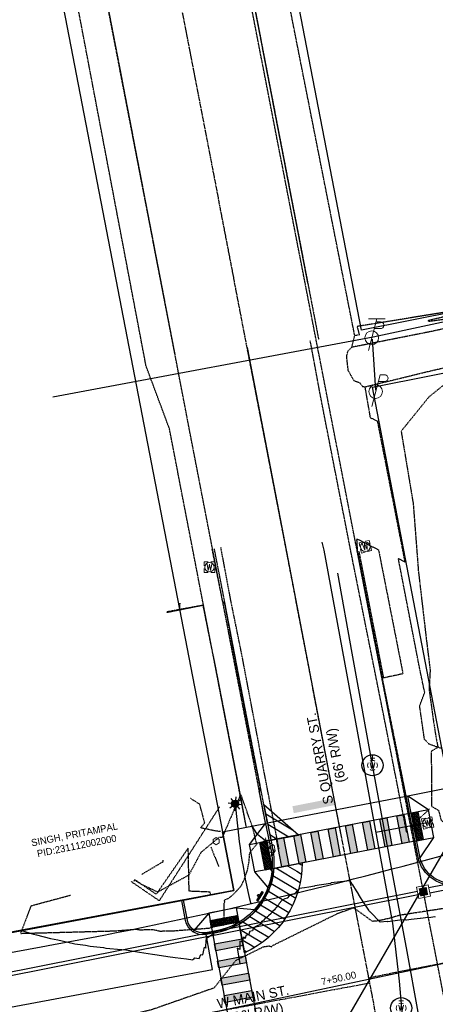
# Model space of a CAD drawing. Header units: feet. Extents: x 1748411 to 1753936, y 447116 to 448712.
# Tile 14 of 35: x 1750222 to 1750340, y 448056 to 448337. Entities that reach past the tile are written whole.
import ezdxf

# ---------------------------------------------------------------- set-up
doc = ezdxf.new("R2010")
doc.units = ezdxf.units.FT
doc.header["$MEASUREMENT"] = 0
for name, pattern in [('CL', [2, 0.3, -0.15, 1.4, -0.15]), ('conduitpr', [0]), ('drainage01', [1.6, 0.85, -0.75]), ('elecex', [0]), ('OhDOT_USTN1', [0.055, 0.014, -0.041]), ('OhDOT_USTN2', [0.11, 0.069, -0.041]), ('OhDOT_USTN3', [0.22, 0.165, -0.055]), ('OhDOT_USTN5', [0.11, 0.055, -0.055]), ('rowex', [0]), ('waterex', [0])]:
    doc.linetypes.add(name, pattern=pattern)
for name, color, linetype in [('BD_X_Canopy', 2, 'OhDOT_USTN2'), ('DR_P_Cells', 151, 'Continuous'), ('DR_P_Storm_Sewer', 151, 'Continuous'), ('DR_X_Storm_Sewer', 151, 'OhDOT_USTN5'), ('DT_P_Contour_Major', 30, 'Continuous'), ('DT_X_Contour_Major', 132, 'OhDOT_USTN3'), ('LT_P_Conduit', 1, 'conduitpr'), ('LT_P_Poles', 2, 'Continuous'), ('PM_P_Crosswalk', 7, 'Continuous'), ('PM_P_Edge_Line', 7, 'Continuous'), ('PM_P_Parking_Lot_Stall', 7, 'Continuous'), ('PM_X_Surveyed_Line', 1, 'Continuous'), ('PV_P_Curb', 120, 'Continuous'), ('PV_P_Curb_Ramp', 120, 'Continuous'), ('PV_P_EOP', 7, 'Continuous'), ('PV_P_Walk', 231, 'Continuous'), ('PV_X_Curb', 120, 'OhDOT_USTN1'), ('PV_X_Driveway', 7, 'OhDOT_USTN5'), ('PV_X_EOP', 7, 'OhDOT_USTN3'), ('PV_X_Walk', 120, 'OhDOT_USTN5'), ('RD_X_Cells', 7, 'Continuous'), ('RD_X_Concrete_Pad', 9, 'OhDOT_USTN5'), ('RD_X_Misc_Items', 1, 'OhDOT_USTN3'), ('RD_X_Wall', 120, 'OhDOT_USTN1'), ('RW_X_CL', 6, 'CL'), ('RW_X_Fee_RW', 6, 'rowex'), ('SH_Text', 7, 'Continuous'), ('SN_P_Signs', 120, 'Continuous'), ('SV_X_Control_Cells_Found', 7, 'Continuous'), ('UT_X_Electric', 1, 'elecex'), ('UT_X_Electric_Cells', 1, 'Continuous'), ('UT_X_Misc_Cells', 7, 'Continuous'), ('UT_X_Water', 133, 'waterex'), ('UT_X_Water_Cells', 133, 'Continuous')]:
    doc.layers.add(name, color=color, linetype=linetype)
doc.layers.add('SC_Scratch2', color=1, linetype='Continuous', plot=False)
doc.styles.add('CBUS', font='font31.shx', dxfattribs={"height": 0.1})
doc.styles.add('CoC-LINE', font='romans.shx')
doc.styles.get("Standard").update_dxf_attribs({"font": 'arial.ttf'})
doc.linetypes.add('LITE-SITE-N', pattern='A,0.55,-0.12,["L",CoC-LINE,S=0.07,R=0,X=-0.095,Y=-0.035],0.05', length=0.72)

# ---------------------------------------------------------------- blocks, each defined once
blk = doc.blocks.new('WGV')
at = {"layer": 'UT_X_Water_Cells', "color": 133, "linetype": 'Continuous', "lineweight": 0}
for p, q in [((0.032, 0.102), (-0.032, 0.102)), ((0, 0.07), (0, 0.134))]:
    blk.add_line(p, q, dxfattribs=at)
at = {"layer": 'UT_X_Water_Cells', "color": 133, "linetype": 'Continuous', "lineweight": 0, "flags": 128}
blk.add_lwpolyline([(-0.032, 0.041), (-0.016, -0.045), (0, 0.041), (0.016, -0.045), (0.032, 0.041)], dxfattribs=at)
at = {"layer": 'UT_X_Water_Cells', "color": 133, "linetype": 'Continuous', "lineweight": 0, "extrusion": (0, 0, -1)}
blk.add_arc((0, 0), 0.07, 330.0184, 29.9816, dxfattribs=at)
at = {"layer": 'UT_X_Water_Cells', "color": 133, "linetype": 'Continuous', "lineweight": 0}
for start, end in [(60.0184, 120.0157), (330.0184, 29.9816), (239.9843, 299.9816)]:
    blk.add_arc((0, 0), 0.07, start, end, dxfattribs=at)
blk = doc.blocks.new('TPW')
at = {"layer": 'UT_X_Misc_Cells', "color": 30, "linetype": 'Continuous', "lineweight": 0}
for p, q in [((0.0482, 0.18), (-0.0322, -0.12)), ((0.1282, 0.18), (-0.0318, 0.18)), ((0.0402, 0.15), (0.0827, 0.15)), ((0.0231, 0.0862), (0.0827, 0.0862))]:
    blk.add_line(p, q, dxfattribs=at)
blk.add_circle((0, 0), 0.065, dxfattribs=at)
at = {"layer": 'UT_X_Misc_Cells', "color": 30, "linetype": 'Continuous', "lineweight": 0, "extrusion": (0, 0, -1)}
blk.add_arc((-0.0833, 0.1181), 0.0319, 88.8767, 271.1233, dxfattribs=at)
blk = doc.blocks.new('*U240', base_point=(1750322.003, 448246.4525, 735.0579))
at = {"xscale": 30, "yscale": 30, "zscale": 30}
blk.add_blockref('TPW', (1750322.003, 448246.4525, 735.0579), dxfattribs=at)
blk = doc.blocks.new('PP')
at = {"layer": 'UT_X_Electric_Cells', "color": 1, "linetype": 'Continuous', "lineweight": 0}
for p, q in [((0.0428, 0.16), (-0.0375, -0.14)), ((0.0257, 0.0963), (0.0853, 0.0963)), ((0.0428, 0.16), (0.0853, 0.16))]:
    blk.add_line(p, q, dxfattribs=at)
blk.add_circle((0, 0), 0.065, dxfattribs=at)
at = {"layer": 'UT_X_Electric_Cells', "color": 1, "linetype": 'Continuous', "lineweight": 0, "extrusion": (0, 0, -1)}
blk.add_arc((-0.086, 0.1281), 0.0319, 88.8767, 271.1233, dxfattribs=at)
blk = doc.blocks.new('*U241', base_point=(1750323.104, 448231.0778, 734.6923))
at = {"xscale": 29.99938732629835, "yscale": 29.99938732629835, "zscale": 29.99938732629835}
blk.add_blockref('PP', (1750323.104, 448231.0778, 734.6923), dxfattribs=at)
blk = doc.blocks.new('WM')
at = {"layer": 'UT_X_Water_Cells', "color": 133, "linetype": 'Continuous', "lineweight": 0, "flags": 128}
for points in [[(-0.02, 0.075), (-0.075, 0.075), (-0.075, 0.02)], [(-0.033, 0.045), (-0.017, -0.045), (0, 0.045), (0.017, -0.045), (0.033, 0.045)], [(0.075, 0.02), (0.075, 0.075), (0.02, 0.075)], [(-0.075, -0.02), (-0.075, -0.075), (-0.02, -0.075)], [(0.02, -0.075), (0.075, -0.075), (0.075, -0.02)]]:
    blk.add_lwpolyline(points, dxfattribs=at)
at = {"layer": 'UT_X_Water_Cells', "color": 133, "linetype": 'Continuous', "lineweight": 0}
blk.add_circle((0, 0), 0.0675, dxfattribs=at)
blk = doc.blocks.new('*U78', base_point=(1750337.93, 448108.0502, 735.099))
at = {"xscale": 20, "yscale": 20, "zscale": 5, "rotation": 10.32762099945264}
blk.add_blockref('WM', (1750337.93, 448108.0502, 735.099), dxfattribs=at)
blk = doc.blocks.new('*U141', base_point=(1750320.159, 448186.84, 734.522))
at = {"xscale": 20, "yscale": 20, "zscale": 5, "rotation": 13.06154633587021}
blk.add_blockref('WM', (1750320.159, 448186.84, 734.522), dxfattribs=at)
blk = doc.blocks.new('WSS')
at = {"layer": 'UT_X_Water_Cells', "color": 133, "linetype": 'Continuous', "lineweight": 0}
for p, q in [((0, 0.074), (0, 0.138)), ((0.032, 0.106), (-0.032, 0.106)), ((0.02, 0.008), (0.055, -0.01))]:
    blk.add_line(p, q, dxfattribs=at)
at = {"layer": 'UT_X_Water_Cells', "color": 133, "linetype": 'Continuous', "lineweight": 0, "flags": 128}
for points in [[(-0.059, 0.045), (-0.074, 0.03), (-0.074, -0.03), (-0.059, -0.045)], [(-0.055, 0.035), (-0.041, -0.041), (-0.027, 0.035), (-0.013, -0.041), (0.001, 0.035)], [(0.045, 0.059), (0.03, 0.074), (-0.03, 0.074), (-0.045, 0.059)], [(0.059, -0.045), (0.074, -0.03), (0.074, 0.03), (0.059, 0.045)], [(-0.045, -0.059), (-0.03, -0.074), (0.03, -0.074), (0.045, -0.059)]]:
    blk.add_lwpolyline(points, dxfattribs=at)
at = {"layer": 'UT_X_Water_Cells', "color": 133, "linetype": 'Continuous', "lineweight": 0, "extrusion": (0, 0, -1)}
for centre, radius, start, end in [((-0.028, 0.02), 0.0135, 303.6324, 53.7413), ((-0.039, -0.005), 0.04, 61.3463, 118.6537), ((-0.037, -0.009), 0.0316, 235.6037, 316.3305), ((-0.044, -0.022), 0.017, 132.0642, 228.5117)]:
    blk.add_arc(centre, radius, start, end, dxfattribs=at)
blk = doc.blocks.new('*U145', base_point=(1750292.458, 448100.416, 734.505))
at = {"color": 0, "linetype": 'ByBlock', "lineweight": -2, "xscale": 25.52185899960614, "yscale": 25.52185899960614, "zscale": 25.52185899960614, "rotation": 12.98240293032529}
blk.add_blockref('WSS', (1750292.458, 448100.416, 734.505), dxfattribs=at)
blk = doc.blocks.new('POST')
at = {"layer": 'RD_X_Cells', "color": 30, "linetype": 'Continuous', "lineweight": 0, "flags": 128}
blk.add_lwpolyline([(-0.065, -0.037), (0, -0.075), (0.065, -0.037), (0.065, 0.037), (0, 0.075), (-0.065, 0.037), (-0.065, -0.037)], dxfattribs=at)
blk = doc.blocks.new('*U96', base_point=(1750277.58, 448102.8555, 735.2806))
at = {"layer": 'RD_X_Cells', "color": 0, "linetype": 'ByBlock', "lineweight": -2, "xscale": 13.33333333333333, "yscale": 13.33333333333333, "zscale": 13.33333333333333}
blk.add_blockref('POST', (1750277.58, 448102.8555, 735.2806), dxfattribs=at)
blk = doc.blocks.new('*U97', base_point=(1750275.686, 448180.9943, 734.5873))
at = {"xscale": 20, "yscale": 20, "zscale": 5}
blk.add_blockref('WM', (1750275.686, 448180.9943, 734.5873), dxfattribs=at)
blk = doc.blocks.new('*U315')
at = {"color": 0}
blk.add_lwpolyline([(0.066, 0.047), (-0.015, -0.08), (-0.027, -0.071), (0.053, 0.055)], close=True, dxfattribs=at)
blk.add_ellipse((0, 0), major_axis=(0.0137, 0.0059), ratio=1, start_param=0.600292, end_param=6.883477, dxfattribs=at)
blk = doc.blocks.new('*U308')
h = blk.add_hatch()
h.set_pattern_fill('HEX', color=0, angle=-78.9241)
h.set_pattern_definition([(281.076, (0.76844, -3.9255), (0.212474, 0.041593), [0.125, -0.25]), (41.076, (0.76844, -3.9255), (-0.142257, 0.163211), [0.125, -0.25]), (341.076, (0.79245, -4.04817), (0.070216, 0.204804), [0.125, -0.25])])
h.paths.add_polyline_path([(0, 0), (1.54, -7.85), (3.5, -7.47), (1.96, 0.38)])
at = {"color": 0}
blk.add_lwpolyline([(0, 0), (1.54, -7.85), (3.5, -7.47), (1.96, 0.38)], close=True, dxfattribs=at)
blk = doc.blocks.new('*U309')
h = blk.add_hatch()
h.set_pattern_fill('HEX', color=0, angle=-79.248)
h.set_pattern_definition([(280.752, (0.74623, -3.92978), (0.212705, 0.040391), [0.125, -0.25]), (40.752, (0.74623, -3.92978), (-0.141332, 0.164013), [0.125, -0.25]), (340.752, (0.76955, -4.05258), (0.071373, 0.204404), [0.125, -0.25])])
h.paths.add_polyline_path([(0, 0), (1.49, -7.86), (3.46, -7.49), (1.96, 0.37)])
at = {"color": 0}
blk.add_lwpolyline([(0, 0), (1.49, -7.86), (3.46, -7.49), (1.96, 0.37)], close=True, dxfattribs=at)
blk = doc.blocks.new('*U322')
h = blk.add_hatch()
h.set_pattern_fill('HEX', color=0, angle=-79.248)
h.set_pattern_definition([(280.752, (0.74623, -3.92975), (0.212705, 0.040391), [0.125, -0.25]), (40.752, (0.74623, -3.92975), (-0.141332, 0.164013), [0.125, -0.25]), (340.752, (0.76955, -4.05256), (0.071373, 0.204404), [0.125, -0.25])])
h.paths.add_polyline_path([(0, 0), (1.49, -7.86), (3.46, -7.49), (1.96, 0.37)])
at = {"color": 0}
blk.add_lwpolyline([(0, 0), (1.49, -7.86), (3.46, -7.49), (1.96, 0.37)], close=True, dxfattribs=at)
blk = doc.blocks.new('LITE-POLE-N')
blk.add_hatch(color=256).paths.add_polyline_path([(1, 0, 1), (-1, 0, 1)])
for p, q in [((-1.41, 1.41), (-0.71, 0.71)), ((0, 2), (0, 1)), ((0.71, 0.71), (1.41, 1.41)), ((-1, 0), (-2, 0)), ((-0.71, -0.71), (-1.41, -1.41)), ((0, -1), (0, -2)), ((0.71, -0.71), (1.41, -1.41)), ((1, 0), (2, 0))]:
    blk.add_line(p, q)
blk.add_circle((0, 0), 1)
blk = doc.blocks.new('CB22B-P')
at = {"layer": 'Defpoints', "color": 20, "linetype": 'drainage01', "lineweight": 0}
blk.add_lwpolyline([(-1, 1), (1, 1), (1, -1), (-1, -1), (-1, 1)], close=True, dxfattribs=at)
at = {"layer": 'DR_P_Cells', "color": 151, "linetype": 'Continuous', "lineweight": 13, "flags": 128}
blk.add_lwpolyline([(-1.67, 1.67), (1.67, 1.67), (1.67, -1.67), (-1.67, -1.67), (-1.67, 1.67)], close=True, dxfattribs=at)
at = {"layer": 'DR_P_Cells', "color": 151, "linetype": 'Continuous', "lineweight": 0, "extrusion": (0, 0, -1)}
blk.add_solid([(1.15, 1.15), (-1.15, 1.15), (1.15, -1.15), (-1.15, -1.15)], dxfattribs=at)

msp = doc.modelspace()

# ---------------------------------------------------------------- hatches: boundary and pattern name
at = {"layer": 'PM_P_Crosswalk'}
h = msp.add_hatch(color=256, dxfattribs=at)
h.dxf.hatch_style = 1
h.paths.add_polyline_path([(1750299.36, 448112.82), (1750299.74, 448110.86), (1750311.52, 448113.16), (1750311.13, 448115.12)])
h = msp.add_hatch(color=256, dxfattribs=at)
h.dxf.hatch_style = 1
h.paths.add_polyline_path([(1750298.3, 448095.93), (1750296.34, 448095.55), (1750294.82, 448103.41), (1750296.79, 448103.79)])
h.paths.add_polyline_path([(1750303.21, 448096.88), (1750301.25, 448096.5), (1750299.73, 448104.36), (1750301.7, 448104.73)])
h.paths.add_polyline_path([(1750308.12, 448097.83), (1750306.16, 448097.45), (1750304.64, 448105.3), (1750306.61, 448105.68)])
h.paths.add_polyline_path([(1750313.03, 448098.77), (1750311.07, 448098.39), (1750309.55, 448106.25), (1750311.52, 448106.63)])
h.paths.add_polyline_path([(1750317.94, 448099.72), (1750315.98, 448099.34), (1750314.46, 448107.2), (1750316.43, 448107.57)])
h.paths.add_polyline_path([(1750322.85, 448100.67), (1750320.89, 448100.29), (1750319.37, 448108.14), (1750321.34, 448108.52)])
h.paths.add_polyline_path([(1750327.76, 448101.61), (1750325.8, 448101.23), (1750324.28, 448109.09), (1750326.25, 448109.47)])
h.paths.add_polyline_path([(1750332.67, 448102.56), (1750330.71, 448102.18), (1750329.19, 448110.04), (1750331.16, 448110.41)])
h = msp.add_hatch(color=256, dxfattribs=at)
h.dxf.hatch_style = 1
h.paths.add_polyline_path([(1750277.12, 448073.57), (1750284.99, 448075.04), (1750285.36, 448073.08), (1750277.49, 448071.61)])
h.paths.add_polyline_path([(1750278.04, 448068.66), (1750285.91, 448070.13), (1750286.27, 448068.16), (1750278.41, 448066.69)])
h = msp.add_hatch(color=256, dxfattribs=at)
h.dxf.hatch_style = 1
h.paths.add_polyline_path([(1750278.96, 448063.74), (1750286.83, 448065.21), (1750287.19, 448063.25), (1750279.33, 448061.78)])
h.paths.add_polyline_path([(1750279.88, 448058.83), (1750287.74, 448060.3), (1750288.11, 448058.33), (1750280.25, 448056.86)])
at = {"layer": 'PM_P_Parking_Lot_Stall'}
h = msp.add_hatch(dxfattribs=at)
h.set_pattern_fill('ANSI31', color=256, scale=18, angle=104)
h.set_pattern_definition([(149, (1.3659, -6.9895), (-1.1588356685, -1.9286264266), [])])
h.paths.add_polyline_path([(1750301.07, 448104.61), (1750291.24, 448113.24), (1750293.22, 448103.1)])
h = msp.add_hatch(dxfattribs=at)
h.set_pattern_fill('ANSI31', color=256, scale=18, angle=104)
h.set_pattern_definition([(149, (12.2872, -11.52), (-1.1588356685, -1.9286264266), [])])
edge = h.paths.add_edge_path()
edge.add_arc((1750274.11, 448096.48), 28, -65.4524, 0.3823, ccw=False)
edge.add_line((1750285.74, 448071.01), (1750284.21, 448079.22))
edge.add_arc((1750274.11, 448096.48), 20, 300.3278, 356.0872)
edge.add_line((1750294.06, 448095.11), (1750302.11, 448096.67))

# ---------------------------------------------------------------- linework, layer by layer
at = {"color": 7, "linetype": 'Continuous', "lineweight": -3, "flags": 128}
msp.add_lwpolyline([(1749575.9, 447923.12), (1750278.47, 448054.42), (1750351.07, 448069.89), (1750790.01, 448157.1, 0.004093), (1750793.21, 448157.76), (1750938.26, 448189.06, 0.01293), (1750948.31, 448191.5), (1751026.94, 448212.78)], format="xyb", dxfattribs=at)
at = {"layer": 'BD_X_Canopy', "flags": 128}
msp.add_lwpolyline([(1750278.57, 448112.65), (1750261.37, 448085.86), (1750253.35, 448091.34)], dxfattribs=at)
at = {"layer": 'DR_P_Storm_Sewer', "color": 151, "linetype": 'Continuous', "lineweight": -3}
for p, q in [((1750443.68, 448110.46), (1750338.23, 448089.51)), ((1750443.97, 448108.99), (1750338.52, 448088.04)), ((1750185.24, 448058.89), (1750335, 448088.61)), ((1750185.42, 448057.91), (1750335.2, 448087.63))]:
    msp.add_line(p, q, dxfattribs=at)
at = {"layer": 'DR_X_Storm_Sewer', "color": 151, "linetype": 'OhDOT_USTN5', "lineweight": -3}
msp.add_lwpolyline([(1750348.93, 448025.71), (1750281.76, 448371.22)], dxfattribs=at)
at = {"layer": 'DT_P_Contour_Major', "color": 30, "linetype": 'Continuous', "lineweight": -3, "elevation": 735, "flags": 128}
for points in [[(1750271.17, 448069.13), (1750271.17, 448069.12), (1750271.5, 448069.55), (1750272.12, 448069.46), (1750272.78, 448069.36), (1750273.25, 448070.56), (1750273.25, 448070.57), (1750273.82, 448070.42), (1750273.99, 448071.27), (1750273.99, 448071.27), (1750274.24, 448072.61), (1750274.62, 448072.42), (1750274.62, 448072.42), (1750274.71, 448072.38), (1750274.77, 448074.68), (1750274.85, 448074.63), (1750274.85, 448074.91), (1750274.84, 448075.27), (1750274.84, 448075.27), (1750274.88, 448075.24), (1750276.49, 448076.25), (1750276.51, 448076.23), (1750276.54, 448076.19), (1750276.54, 448076.19), (1750276.63, 448076.26), (1750276.66, 448076.22), (1750277.01, 448076.57), (1750277.08, 448076.63), (1750277.09, 448076.64), (1750277.17, 448076.71), (1750277.74, 448076.82), (1750277.75, 448076.82), (1750278.95, 448077.09), (1750279, 448077.11), (1750280.14, 448077.45), (1750280.25, 448077.5), (1750281.29, 448077.89), (1750281.5, 448078.03), (1750282.36, 448078.42), (1750282.84, 448078.84), (1750283.23, 448079.06), (1750283.36, 448079.32), (1750284.09, 448079.87), (1750284.26, 448079.83), (1750284.34, 448079.44), (1750285.13, 448079.95), (1750285.33, 448079.99), (1750286.24, 448080.65), (1750286.34, 448080.7), (1750287.24, 448081.44), (1750287.31, 448081.49), (1750288.17, 448082.3), (1750288.22, 448082.35), (1750288.87, 448083.03), (1750289.64, 448083.93), (1750289.69, 448083.99), (1750290.4, 448084.94), (1750290.45, 448085), (1750291.09, 448085.99), (1750291.14, 448086.06), (1750291.72, 448087.08), (1750291.76, 448087.16), (1750292.27, 448088.21), (1750292.32, 448088.3), (1750292.75, 448089.37), (1750292.79, 448089.46), (1750292.82, 448089.54), (1750292.83, 448089.58), (1750293.19, 448090.66), (1750293.22, 448090.8), (1750293.5, 448091.86), (1750293.51, 448092.07), (1750293.7, 448093.04), (1750293.65, 448093.45), (1750293.74, 448094.13), (1750293.49, 448094.44), (1750293.09, 448094.93), (1750293.09, 448094.98), (1750293.11, 448095.98), (1750293.07, 448096.96), (1750292.92, 448097.63), (1750292.8, 448098.73), (1750292.61, 448099.8), (1750292.32, 448100.75), (1750291.91, 448102.69), (1750291.87, 448102.84), (1750290.85, 448103.66), (1750289.45, 448104.79), (1750289.38, 448104.85), (1750289.24, 448105.03), (1750287.88, 448107.16), (1750287.96, 448107.26), (1750287.97, 448107.27), (1750287.98, 448107.28)], [(1750280.2, 448105.78), (1750280.12, 448105.69), (1750280.12, 448105.69), (1750280.09, 448105.66), (1750279.56, 448104.79), (1750279.6, 448104.5), (1750279.55, 448104.44), (1750279.51, 448104.4)], [(1750340.15, 448081.23), (1750340.03, 448081.24), (1750338.24, 448081.01), (1750338.23, 448081.02), (1750338.12, 448081.04), (1750335.9, 448080.76), (1750335.76, 448080.8), (1750335.76, 448080.8), (1750333.25, 448080.5), (1750331.91, 448080.33), (1750331.78, 448080.38), (1750331.68, 448080.36), (1750331.64, 448080.38), (1750331.49, 448080.45), (1750330.04, 448080.28), (1750326.58, 448079.87), (1750326.4, 448079.97), (1750324.37, 448079.74), (1750324.36, 448079.74), (1750321.51, 448082.7), (1750321.44, 448082.75), (1750321.37, 448082.79), (1750321.14, 448083.16), (1750320.04, 448084.92), (1750319.86, 448085.2), (1750319.76, 448085.27), (1750319.76, 448085.27), (1750318.82, 448086.8), (1750318.24, 448087.74), (1750318.18, 448087.8), (1750318.17, 448087.81), (1750317.62, 448088.71), (1750316.59, 448090.39), (1750316.58, 448090.4), (1750316.44, 448090.63), (1750315.86, 448091.59), (1750311.26, 448091.1), (1750310.44, 448091.01), (1750310.23, 448090.79), (1750305.79, 448090.15), (1750305.68, 448090.02), (1750305.66, 448090.02), (1750304.09, 448089.77), (1750302.83, 448089.58), (1750301.3, 448089.34), (1750300.78, 448088.6), (1750300.56, 448088.55), (1750300, 448087.79), (1750298.81, 448087.51), (1750298.8, 448087.48), (1750298.77, 448087.45), (1750298.75, 448087.45), (1750298.54, 448087.4), (1750297.89, 448086.57), (1750297.24, 448086.39), (1750296.3, 448085.9), (1750295.63, 448085.07), (1750295.41, 448084.74), (1750295.31, 448084.58), (1750294.64, 448083.84), (1750294.63, 448083.84), (1750294.61, 448083.84), (1750294.5, 448083.66), (1750294.45, 448083.58), (1750294.27, 448083.3), (1750293.5, 448082.59), (1750293.28, 448082.24), (1750292.5, 448081.6), (1750292.5, 448081.6), (1750292.28, 448081.24), (1750291.47, 448080.69), (1750291.44, 448080.67), (1750291.38, 448080.57), (1750291.24, 448080.32), (1750290.59, 448079.91), (1750290.39, 448079.52), (1750290.15, 448079.07), (1750289.31, 448078.67), (1750288.7, 448078.45), (1750288.51, 448078), (1750288.21, 448077.87), (1750288, 448077.31), (1750287.09, 448077.06), (1750287.14, 448076.9), (1750287.13, 448076.9), (1750287.03, 448076.58), (1750286.92, 448076.22), (1750286.12, 448075.96), (1750285.92, 448075.08), (1750285.91, 448075.09), (1750285.7, 448075.43), (1750285.71, 448075.38), (1750285.31, 448075.39), (1750285.14, 448074.11), (1750284.34, 448074.29), (1750284.34, 448074.26), (1750284.34, 448071.93), (1750283.64, 448072.3), (1750284.33, 448067.94)], [(1750222.49, 448077.53), (1750222.21, 448077.41), (1750222.1, 448077.36), (1750225.49, 448076.32), (1750226.39, 448076.16), (1750230.36, 448075.06), (1750232.44, 448074.75), (1750235.32, 448074.02), (1750237.27, 448073.53), (1750240.35, 448073.17), (1750241.66, 448072.87), (1750245.44, 448072.49), (1750246.14, 448072.34), (1750250.59, 448071.95), (1750250.68, 448071.96), (1750251.87, 448071.83), (1750255.14, 448071.29), (1750255.71, 448071.21), (1750259.49, 448070.6), (1750260.82, 448070.44), (1750263.86, 448069.96), (1750265.91, 448069.72), (1750269.19, 448069.26), (1750271, 448069.06), (1750271.06, 448069.18), (1750271.07, 448069.2)]]:
    msp.add_lwpolyline(points, dxfattribs=at)
at = {"layer": 'DT_X_Contour_Major', "color": 132, "linetype": 'OhDOT_USTN3', "lineweight": -3, "elevation": 735, "flags": 128}
for points in [[(1750360.61, 448256.57), (1750337.98, 448251.31), (1750338.04, 448251.28), (1750338.28, 448251.17), (1750355.7, 448253.49), (1750367.59, 448254.33), (1750375.37, 448246.9), (1750377.79, 448245.51), (1750379.36, 448242.06), (1750375.88, 448237.02), (1750375.29, 448237.36), (1750374.6, 448237.22), (1750342.69, 448233.1), (1750338.33, 448229.59), (1750330.37, 448219.77), (1750333.81, 448199.13), (1750335.28, 448179.98), (1750337.52, 448160.74), (1750338.64, 448151.63), (1750338.34, 448146.14), (1750339.56, 448137.33), (1750340.28, 448132.63), (1750340.82, 448129.88), (1750340.86, 448129.63), (1750338.96, 448128.48), (1750339.08, 448112.76), (1750341.01, 448111.68), (1750341.79, 448108.83), (1750344.55, 448106.46), (1750344.63, 448106.38), (1750345.03, 448104.94), (1750345.06, 448104.86), (1750345.97, 448103.82), (1750346.03, 448103.73), (1750347.13, 448102.79), (1750347.16, 448102.76), (1750347.19, 448102.76), (1750348.16, 448102.48), (1750348.49, 448102.56), (1750349.53, 448102.81), (1750350.87, 448100.69), (1750352.55, 448100.01), (1750353.37, 448099.87), (1750363.97, 448102.35), (1750383.2, 448105.62), (1750396.74, 448107.68), (1750410.35, 448110.68), (1750410.35, 448110.85), (1750415.36, 448107.95), (1750417.05, 448108.4), (1750433.17, 448110.6), (1750433.53, 448111.71), (1750445.2, 448116.19), (1750480.51, 448123.04), (1750484.07, 448124.53), (1750482.96, 448124.63), (1750494.33, 448127.54), (1750493.6, 448130.14), (1750499.9, 448133.24), (1750501.11, 448134.48), (1750502.04, 448136.11), (1750512.89, 448135.84), (1750525.51, 448137.18), (1750531.17, 448137.83), (1750540.9, 448138.16), (1750541.12, 448141.46), (1750540.15, 448154.84), (1750520.11, 448174.12), (1750519.71, 448176.13), (1750521.28, 448216.73), (1750520.37, 448221.06), (1750518.77, 448230.74), (1750514.11, 448235.1), (1750483.47, 448259.71), (1750479.7, 448258.82), (1750478.23, 448258.39), (1750477.93, 448259.77), (1750471.3, 448261.37), (1750468.33, 448261.21), (1750432.88, 448254.76), (1750425.34, 448251.96), (1750397.76, 448249.46), (1750409.62, 448256.67), (1750430.3, 448261.64), (1750444.81, 448269.77), (1750464.49, 448274.92), (1750459.48, 448277.05), (1750461.08, 448279.89)], [(1750263.58, 448168.19), (1750267.18, 448168.91), (1750267.33, 448170.72)], [(1750236.09, 448087.39), (1750224.77, 448084.34), (1750221.79, 448076.56), (1750248.85, 448077.28), (1750254.75, 448077.75), (1750255.97, 448077.58), (1750259.46, 448077.71), (1750261.58, 448077.22), (1750265.48, 448077.31), (1750275.85, 448078.09), (1750276.16, 448078.5), (1750279.9, 448079.62), (1750279.93, 448085.23), (1750280.08, 448085.6), (1750279.94, 448085.99), (1750280.93, 448086.49), (1750281.18, 448086.57), (1750281.99, 448087.22), (1750282.09, 448087.31), (1750283.43, 448088.66), (1750283.91, 448089.13), (1750284.73, 448090.12), (1750284.91, 448090.42), (1750285.17, 448090.95), (1750285.82, 448092.5), (1750286.3, 448093.9), (1750286.57, 448094.58), (1750286.99, 448096.97), (1750287.06, 448097.71), (1750287.2, 448099.6), (1750289.2, 448102.01), (1750288.07, 448106.62), (1750284.74, 448115.97), (1750284.64, 448115.97), (1750284.53, 448116.09), (1750284.38, 448115.94), (1750284.15, 448115.18), (1750279.34, 448103.89), (1750278.45, 448103.94), (1750276.99, 448102.72), (1750273.28, 448099.65), (1750269.81, 448093.17), (1750267.82, 448092.09), (1750260.94, 448088.34), (1750256.57, 448090.39), (1750254.48, 448091.65), (1750254.05, 448091.49)], [(1750256.39, 448093.41), (1750262.45, 448096.99), (1750262.53, 448097.46)]]:
    msp.add_lwpolyline(points, dxfattribs=at)
msp.add_lwpolyline([(1750385.9, 448090.3), (1750385.75, 448090.27), (1750385.54, 448090.25), (1750385.52, 448090.25), (1750385.36, 448090.24), (1750330.03, 448081.72), (1750327.01, 448080.84), (1750324.9, 448080.34), (1750323.36, 448080.08), (1750322.22, 448079.97), (1750316.86, 448083.84), (1750312.08, 448082.11), (1750293.46, 448072.92), (1750293.34, 448072.61), (1750292.77, 448072.97), (1750291.97, 448072.78), (1750291.02, 448072.64), (1750283.16, 448068.77), (1750277.02, 448060.99), (1750259.1, 448054.74), (1750227.74, 448046.95), (1750220.92, 448045.01), (1750188, 448039.13), (1750181.88, 448038.42), (1750153.91, 448034.3), (1750143.01, 448033.83), (1750130.81, 448030.67), (1750106.25, 448024.07), (1750101.6, 448022.32), (1750091.74, 448018.87), (1750102.4, 448019.35), (1750107.06, 448019.76), (1750134.37, 448023.72), (1750144.57, 448025.93), (1750154.1, 448027.72), (1750182.8, 448033.86), (1750190.3, 448035.02), (1750221.66, 448041.33), (1750226.68, 448042.57), (1750260.33, 448047.38), (1750283.45, 448049.77), (1750300.14, 448049.3), (1750299.95, 448050.21), (1750307.66, 448051.09), (1750324.53, 448050.79), (1750334.64, 448052.34), (1750405.02, 448066.38), (1750423.23, 448074.25), (1750439.13, 448079.23), (1750454.45, 448084.7), (1750476.13, 448093.74), (1750435.31, 448097.59), (1750389.27, 448090.93), (1750385.91, 448090.3), (1750385.9, 448090.3)], close=True, dxfattribs=at)
at = {"layer": 'LT_P_Conduit', "linetype": 'LITE-SITE-N'}
for centre, radius, start, end in [((1750448.31, 448124.22), 165.53, 183.7012, 193.7012), ((1749987.44, 449389.63), 1338.68, 276.27498, 286.27498), ((1750121.89, 449397.62), 1383.15, 276.49633, 286.49633)]:
    msp.add_arc(centre, radius, start, end, dxfattribs=at)
at = {"layer": 'PM_P_Crosswalk'}
for points in [[(1750332.76, 448110.72), (1750293.22, 448103.1)], [(1750334.32, 448102.88), (1750294.06, 448095.11)], [(1750284.21, 448079.22), (1750292.35, 448035.65)], [(1750276.56, 448076.59), (1750284.49, 448034.18)]]:
    msp.add_lwpolyline(points, dxfattribs=at)
for points in [[(1750322.85, 448100.67), (1750320.89, 448100.29), (1750319.37, 448108.14), (1750321.34, 448108.52)], [(1750327.76, 448101.61), (1750325.8, 448101.23), (1750324.28, 448109.09), (1750326.25, 448109.47)], [(1750332.67, 448102.56), (1750330.71, 448102.18), (1750329.19, 448110.04), (1750331.16, 448110.41)], [(1750308.12, 448097.83), (1750306.16, 448097.45), (1750304.64, 448105.3), (1750306.61, 448105.68)], [(1750313.03, 448098.77), (1750311.07, 448098.39), (1750309.55, 448106.25), (1750311.52, 448106.63)], [(1750317.94, 448099.72), (1750315.98, 448099.34), (1750314.46, 448107.2), (1750316.43, 448107.57)], [(1750298.3, 448095.93), (1750296.34, 448095.55), (1750294.82, 448103.41), (1750296.79, 448103.79)], [(1750303.21, 448096.88), (1750301.25, 448096.5), (1750299.73, 448104.36), (1750301.7, 448104.73)]]:
    msp.add_lwpolyline(points, close=True, dxfattribs=at)
at = {"layer": 'PM_P_Edge_Line'}
for points in [[(1750301.07, 448104.61), (1750291.24, 448113.24), (1750293.22, 448103.1)], [(1750277.12, 448073.57), (1750284.99, 448075.04), (1750285.36, 448073.08), (1750277.49, 448071.61)], [(1750278.04, 448068.66), (1750285.91, 448070.13), (1750286.27, 448068.16), (1750278.41, 448066.69)], [(1750278.96, 448063.74), (1750286.83, 448065.21), (1750287.19, 448063.25), (1750279.33, 448061.78)], [(1750279.88, 448058.83), (1750287.74, 448060.3), (1750288.11, 448058.33), (1750280.25, 448056.86)], [(1750279.88, 448058.83), (1750287.74, 448060.3), (1750288.11, 448058.33), (1750280.25, 448056.86)]]:
    msp.add_lwpolyline(points, close=True, dxfattribs=at)
msp.add_lwpolyline([(1750302.11, 448096.67, -0.295429), (1750285.74, 448071.01), (1750284.21, 448079.22, 0.248213), (1750294.06, 448095.11)], format="xyb", close=True, dxfattribs=at)
at = {"layer": 'PM_X_Surveyed_Line', "flags": 128}
msp.add_lwpolyline([(1750313.18, 448105.02), (1750294.17, 448204.16), (1750286.53, 448243.67)], dxfattribs=at)
at = {"layer": 'PV_P_Curb'}
for points in [[(1750472.82, 448265.08), (1750472.92, 448264.59, -0.418545), (1750484.23, 448257.16), (1750484.76, 448254.48, -0.414214), (1750481.22, 448249.19), (1750467.98, 448246.56), (1750490.98, 448130.82), (1750504.22, 448133.45, -0.414214), (1750509.51, 448129.91), (1750510.68, 448124.03, -0.414214), (1750503.21, 448112.86, -0.198912), (1750499.84, 448113.53), (1750490.8, 448119.57), (1750382.51, 448098.05), (1750346.88, 448090.97, -0.414214), (1750335.71, 448098.44), (1750333.25, 448110.82)], [(1750292.26, 448108.01), (1750291.72, 448107.9), (1750292.77, 448102.78), (1750293.28, 448100.06, -0.414875), (1750277.65, 448077.3), (1750274.64, 448076.75, -0.413553), (1750269.4, 448080.35), (1750268.32, 448086.07), (1750267.83, 448085.98)]]:
    msp.add_lwpolyline(points, format="xyb", dxfattribs=at)
msp.add_lwpolyline([(1750333.25, 448110.82), (1750332.28, 448115.72), (1750331.8, 448115.64)], dxfattribs=at)
at = {"layer": 'PV_P_EOP'}
for points in [[(1750472.82, 448265.08, -0.418545), (1750484.72, 448257.25), (1750485.25, 448254.58, -0.414214), (1750481.32, 448248.7), (1750468.57, 448246.16), (1750491.37, 448131.41), (1750504.12, 448133.94, -0.414214), (1750510, 448130.01), (1750511.17, 448124.13, -0.414214), (1750503.31, 448112.37, -0.198912), (1750499.56, 448113.12), (1750490.7, 448119.04), (1750382.81, 448097.6), (1750346.98, 448090.48, -0.414214), (1750335.22, 448098.34), (1750332.76, 448110.72)], [(1750292.26, 448108.01), (1750293.26, 448102.88), (1750293.77, 448100.15, -0.414875), (1750277.74, 448076.81), (1750274.73, 448076.25, -0.413553), (1750268.9, 448080.25), (1750267.83, 448085.98)]]:
    msp.add_lwpolyline(points, format="xyb", dxfattribs=at)
for points in [[(1750332.76, 448110.72), (1750331.8, 448115.64), (1750292.26, 448108.01)], [(1750215.13, 448076.04), (1750267.83, 448085.98)]]:
    msp.add_lwpolyline(points, dxfattribs=at)
at = {"layer": 'PV_P_Walk'}
for points in [[(1750410.96, 448237.78), (1750433.71, 448119.95), (1750347.15, 448102.75), (1750344.2, 448118.03), (1750332.28, 448115.72)], [(1750335.29, 448097.97), (1750335.79, 448098.07), (1750339.72, 448103.92), (1750338.2, 448111.77), (1750332.28, 448115.72)], [(1750338.2, 448111.77), (1750332.76, 448110.72)], [(1750267.83, 448085.98), (1750282.63, 448088.77), (1750279.4, 448105.53), (1750291.72, 448107.9)], [(1750287.13, 448101.92), (1750291.72, 448107.9)], [(1750292.86, 448089.52), (1750292.39, 448089.7), (1750288.65, 448094.07), (1750287.13, 448101.92), (1750293.22, 448103.1)], [(1750334.32, 448102.88), (1750339.72, 448103.92)], [(1750294.06, 448095.11), (1750288.65, 448094.07)], [(1750283.35, 448083.81), (1750275.49, 448082.34)], [(1750283.35, 448083.81), (1750284.21, 448079.22)], [(1750283.35, 448083.81), (1750288.52, 448083.35), (1750288.89, 448083.01)], [(1750275.49, 448082.34), (1750271.32, 448077.43), (1750271.04, 448077.02)], [(1750275.49, 448082.34), (1750276.56, 448076.59)]]:
    msp.add_lwpolyline(points, dxfattribs=at)
at = {"layer": 'PV_X_Curb', "flags": 128}
for points in [[(1750281.28, 448378.38), (1750294.59, 448309.19), (1750303.69, 448261.99)], [(1750265.91, 448241.62), (1750250.82, 448320.03), (1750242.6, 448362.53), (1750240.79, 448371)], [(1750282.51, 448372.2), (1750306.85, 448245.91)], [(1750291.72, 448107.9), (1750269.69, 448221.78), (1750266.11, 448240.42), (1750241.94, 448365.47)], [(1750279.49, 448171.13), (1750276.48, 448186.15)], [(1750292.25, 448108), (1750290.28, 448118.07), (1750290.15, 448118.85), (1750289.06, 448124.26), (1750283.08, 448155.22), (1750279.93, 448171.73), (1750277.1, 448186.26)], [(1750324.96, 448149.31), (1750317.92, 448185.51)], [(1750317.92, 448185.51), (1750324.96, 448149.31)], [(1750325.43, 448149.47), (1750325.2, 448150.49), (1750318.39, 448185.53)], [(1750325.43, 448149.47), (1750325.2, 448150.49), (1750318.39, 448185.53)], [(1750273.91, 448170.13), (1750263.68, 448168.07)], [(1750324.96, 448149.31), (1750331.75, 448115.63)], [(1750291.7, 448107.9), (1750289.9, 448117.05)]]:
    msp.add_lwpolyline(points, dxfattribs=at)
at = {"layer": 'PV_X_Driveway', "linetype": 'ByBlock'}
msp.add_lwpolyline([(1750267.83, 448085.98), (1750215.13, 448076.04), (1750217.13, 448065.34, -0.414214), (1750209.14, 448053.68), (1750276.59, 448066.28), (1750274.73, 448076.25, -0.413553), (1750268.9, 448080.25)], format="xyb", close=True, dxfattribs=at)
at = {"layer": 'PV_X_EOP', "flags": 128}
for points in [[(1750518.08, 448289.69), (1750518.46, 448287.25), (1750513, 448286.24), (1750508.6, 448282.94), (1750474.02, 448276.09), (1750429.68, 448266.5), (1750381.83, 448257.36), (1750338.45, 448248.11), (1750316.29, 448243.71)], [(1750408.07, 448251.53), (1750383.8, 448246.66), (1750374.07, 448244.8), (1750339.57, 448237.11), (1750320.11, 448232.37), (1750319.45, 448232.47), (1750318.58, 448233.57), (1750316.98, 448234.09), (1750315.29, 448237.06), (1750314.84, 448241.11), (1750315.22, 448242.73), (1750316.29, 448243.71)], [(1750295.56, 448100.54), (1750292.21, 448117.85), (1750290.91, 448124.62), (1750285.04, 448155.55), (1750281.83, 448171.36), (1750278.97, 448186.62)]]:
    msp.add_lwpolyline(points, dxfattribs=at)
msp.add_lwpolyline([(1750296.18, 448095.87), (1750296.18, 448095.87)], close=True, dxfattribs=at)
at = {"layer": 'PV_X_Walk', "flags": 128}
for points in [[(1750317.13, 448247.1), (1750291.93, 448374.59)], [(1750286.23, 448106.82), (1750264.28, 448220.53), (1750257.62, 448238.38), (1750233.82, 448363.69)], [(1750316.29, 448243.71), (1750317.13, 448247.1), (1750318.26, 448247.3)], [(1750344.2, 448118.03), (1750342.08, 448129.19), (1750338.31, 448130.54), (1750337.02, 448131.96), (1750335.65, 448141.45), (1750337.1, 448145.25), (1750335.77, 448151.59), (1750329.57, 448183.5), (1750331.52, 448182.46), (1750323.67, 448222.62), (1750321.64, 448223.56), (1750320.11, 448232.37)], [(1750330.89, 448150.59), (1750325.01, 448149.34), (1750317.98, 448185.5), (1750317.75, 448189.1), (1750323.92, 448185.95), (1750330.89, 448150.59)], [(1750290.25, 448117.11), (1750290.06, 448118.83), (1750288.94, 448124.27), (1750282.88, 448155.19), (1750280.22, 448169.91), (1750279.84, 448171.19)], [(1750286.23, 448106.82), (1750284.56, 448115.93), (1750283.15, 448123.24), (1750277.18, 448154.01), (1750276.27, 448158.31), (1750273.91, 448170.13), (1750263.54, 448168.24)], [(1750331.8, 448115.64), (1750327.57, 448135.76), (1750325.01, 448149.34)], [(1750278.84, 448105.57), (1750278.84, 448105.57), (1750276.93, 448105.86), (1750273.15, 448106.66), (1750274.35, 448108.04), (1750272.93, 448113.38), (1750270.33, 448115.02)], [(1750333.44, 448107.38), (1750338.54, 448112.09)], [(1750333.44, 448107.38), (1750333.77, 448105.8)], [(1750276.05, 448087.54), (1750275.87, 448088.34), (1750269.9, 448088.58), (1750269.65, 448100.92), (1750260.51, 448087.72), (1750254.24, 448091.96)]]:
    msp.add_lwpolyline(points, dxfattribs=at)
at = {"layer": 'RD_X_Concrete_Pad', "flags": 128}
msp.add_lwpolyline([(1750331.97, 448105.29), (1750326.05, 448135.49), (1750316.11, 448185.13), (1750307.31, 448230.18), (1750304.46, 448245.59), (1750304.46, 448245.59)], dxfattribs=at)
at = {"layer": 'RD_X_Misc_Items', "flags": 128}
msp.add_lwpolyline([(1750276.12, 448101.22), (1750278.31, 448095.64)], dxfattribs=at)
at = {"layer": 'RD_X_Wall', "flags": 128}
msp.add_lwpolyline([(1750371.01, 448258.25), (1750317.8, 448249.65), (1750318.46, 448247.1)], dxfattribs=at)
at = {"layer": 'RW_X_CL'}
for p, q in [((1750241.81, 448474.76), (1750388.87, 447712.15)), ((1750321.03, 448063.92), (1750791.61, 448157.42)), ((1749575.9, 447923.12), (1750321.32, 448062.43))]:
    msp.add_line(p, q, dxfattribs=at)
at = {"layer": 'RW_X_Fee_RW'}
for points in [[(1750724.49, 448329.13), (1750319.03, 448248.57), (1750293.51, 448380.91), (1750396.16, 448400.54), (1750698.99, 448459.81)], [(1750282.63, 448088.77), (1749874.58, 448012.51), (1749821.62, 448290.67), (1750228.69, 448368.51)], [(1750752.93, 448183.38), (1750347.15, 448102.75), (1750322.16, 448232.37), (1750727.65, 448312.94)]]:
    msp.add_lwpolyline(points, close=True, dxfattribs=at)
at = {"layer": 'SC_Scratch2'}
for centre in [(1750322.21, 448124.5, 733.89), (1750330.38, 448055.25, 733.89)]:
    msp.add_circle(centre, 3, dxfattribs=at)
at = {"layer": 'UT_X_Electric', "flags": 128}
for points in [[(1750231.03, 448229.57), (1750322.4, 448246.74), (1750433.53, 448270.54)], [(1750322.1, 448246.02), (1750323.08, 448231.48)], [(1750474.4, 448119.29), (1750345.92, 448105.84), (1750304.54, 448034.34)]]:
    msp.add_lwpolyline(points, dxfattribs=at)
at = {"layer": 'UT_X_Water'}
for points, elevation in [([(1750331.32, 448048.58), (1750330.53, 448055.2), (1750329.93, 448062.9), (1750327.96, 448079.48), (1750324.55, 448098), (1750315.51, 448147.17), (1750308.39, 448185.86), (1750307.87, 448188.14)], 733.89), ([(1750335.43, 448053.05), (1750331.94, 448072.4), (1750328.02, 448093.2), (1750322.21, 448124.5), (1750316.45, 448156.49), (1750312.34, 448179.29)], 733.89), ([(1750337.93, 448108.05), (1750323.2, 448105.34)], 735.1)]:
    msp.add_lwpolyline(points, dxfattribs=dict(at, elevation=elevation))

# ---------------------------------------------------------------- block references
at = {"layer": 'DR_P_Cells', "color": 151, "linetype": 'Continuous', "lineweight": -3, "rotation": 191.2380233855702}
msp.add_blockref('CB22B-P', (1750336.74, 448088.45, 734.71), dxfattribs=at)
at = {"layer": 'LT_P_Poles', "rotation": 354.2104860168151}
msp.add_blockref('LITE-POLE-N', (1750283.02, 448113.51), dxfattribs=at)
at = {"layer": 'PV_P_Curb_Ramp', "rotation": 359.8389617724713}
msp.add_blockref('*U308', (1750333.29, 448110.83), dxfattribs=at)
at = {"layer": 'PV_P_Curb_Ramp', "xscale": -1}
for name, p, rotation in [('*U309', (1750292.04, 448102.87), 21.66682315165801), ('*U322', (1750284.11, 448079.74), 291.3377149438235)]:
    msp.add_blockref(name, p, dxfattribs=dict(at, rotation=rotation))
at = {"layer": 'SN_P_Signs', "color": 1, "xscale": 20, "yscale": 20, "zscale": 20}
msp.add_blockref('*U315', (1750289.71, 448087.37), dxfattribs=at)
at = {"layer": 'SV_X_Control_Cells_Found'}
msp.add_blockref('*U96', (1750277.58, 448102.86, 735.28), dxfattribs=at)
at = {"layer": 'UT_X_Electric_Cells'}
for name, p in [('*U240', (1750322, 448246.45, 735.06)), ('*U241', (1750323.1, 448231.08, 734.69))]:
    msp.add_blockref(name, p, dxfattribs=at)
at = {"layer": 'UT_X_Water_Cells'}
for name, p in [('*U141', (1750320.16, 448186.84, 734.52)), ('*U97', (1750275.69, 448180.99, 734.59)), ('*U78', (1750337.93, 448108.05, 735.1)), ('*U145', (1750292.46, 448100.42, 734.5))]:
    msp.add_blockref(name, p, dxfattribs=at)
at = {"layer": 'UT_X_Water_Cells', "xscale": 20, "yscale": 20, "zscale": 20}
for p in [(1750322.21, 448124.5, 733.89), (1750330.38, 448055.25, 733.89)]:
    msp.add_blockref('WGV', p, dxfattribs=at)

# ---------------------------------------------------------------- texts
at = {"color": 7, "linetype": 'Continuous', "lineweight": -3, "insert": (1750312.76, 448062.75), "char_height": 2, "attachment_point": 8, "rotation": 12.0226}
msp.add_mtext('7+50.00', dxfattribs=at)
at = {"layer": 'SH_Text', "attachment_point": 1, "style": 'CBUS'}
for s, insert, char_height, width, rotation in [("\\pxqc;S QUARRY ST.\\P(66' R/W)", (1750309.48, 448107.22), 2.8, 38.5326, 101.0395), ('\\pxqc;SINGH, PRITAMPAL\\PPID:231112002000', (1750216.38, 448101.68), 2, 42.0375, 11.238), ("\\pxqc;W MAIN ST.\\P(66' R/W)", (1750268.96, 448056.09), 2.8, 38.5326, 11.238)]:
    msp.add_mtext(s, dxfattribs=dict(at, insert=insert, char_height=char_height, width=width, rotation=rotation))

doc.saveas('drawing.dxf')
